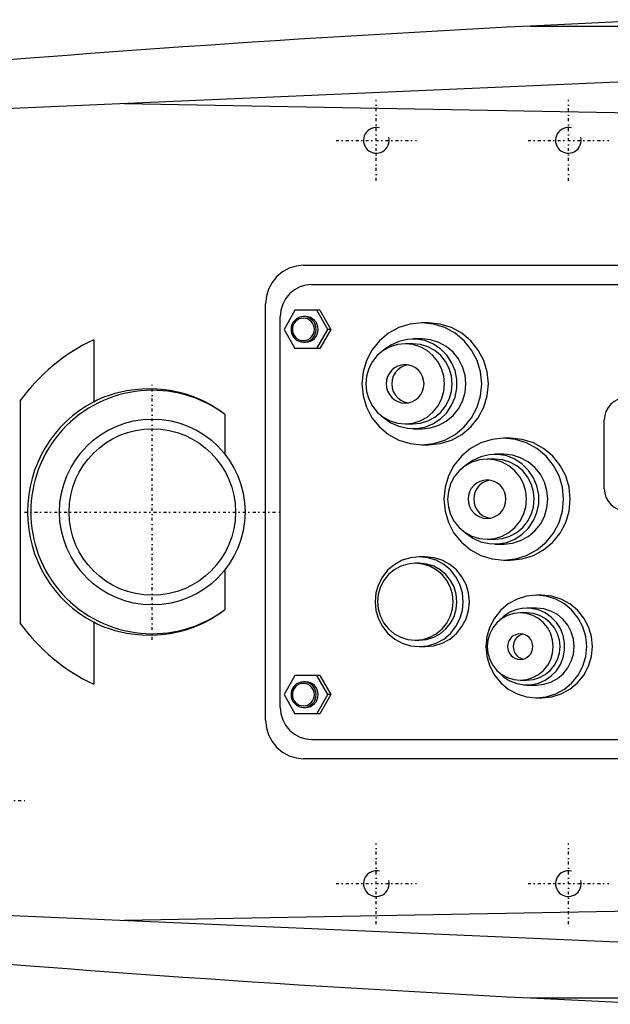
# Model space of a CAD drawing. Extents: x -706 to 181, y -120 to 120.
# Tile 2 of 5: x -506 to -413, y -77 to 77. Entities that reach past the tile are written whole.
import ezdxf

# ---------------------------------------------------------------- set-up
doc = ezdxf.new("R2010")
doc.units = 0
doc.linetypes.add('CENTER', pattern=[1.5, 0.45, -0.5, 0.05, -0.5])
for name, color, linetype in [('AM_0', 7, 'CONTINUOUS'), ('AM_10', 7, 'CONTINUOUS'), ('AM_7', 7, 'CENTER')]:
    doc.layers.add(name, color=color, linetype=linetype)

msp = doc.modelspace()

# ---------------------------------------------------------------- linework, layer by layer
at = {"layer": 'AM_0', "color": 7, "linetype": 'CONTINUOUS'}
for p, q in [((-404.88, 76.83), (-425.92, 75.83)), ((-425.92, 75.83), (-184.85, 75.83)), ((-345.22, 70), (-575.22, 60)), ((-489.33, 63.73), (-392.03, 61.98)), ((-461.38, 38.5), (-364.78, 38.5)), ((-460.08, 35.5), (-366.35, 35.5)), ((-467.29, -32.5), (-467.29, 32.5)), ((-462.71, 31.5), (-464.41, 28.5)), ((-458.81, 31.5), (-462.71, 31.5)), ((-457.59, 28.5), (-459.3, 31.5)), ((-458.81, 31.5), (-457.1, 28.5)), ((-465, -30.5), (-465, 30.5)), ((-461.05, 30.5), (-461.36, 30.5)), ((-441.86, 29.5), (-442.9, 29.5)), ((-464.41, 28.5), (-462.71, 25.5)), ((-459.3, 25.5), (-457.59, 28.5)), ((-457.1, 28.5), (-458.81, 25.5)), ((-457.1, 28.5), (-457.59, 28.5)), ((-494.16, 26.89), (-494.16, 17.21)), ((-461.36, 26.5), (-461.05, 26.5)), ((-444.29, 26.25), (-445.5, 26.25)), ((-442.9, 27), (-444.29, 27)), ((-458.81, 25.5), (-462.71, 25.5)), ((-505.65, 17.38), (-505.65, -17.38)), ((-473.65, 15.24), (-473.65, 9.02)), ((-414.38, 3.61), (-414.38, 14.39)), ((-445.5, 13.75), (-444.29, 13.75)), ((-444.29, 13), (-442.9, 13)), ((-429.05, 11.5), (-430.1, 11.5)), ((-442.9, 10.5), (-441.86, 10.5)), ((-431.49, 8.25), (-432.7, 8.25)), ((-430.1, 9), (-431.49, 9)), ((-432.7, -4.25), (-431.49, -4.25)), ((-431.49, -5), (-430.1, -5)), ((-442.35, -7), (-443.3, -7)), ((-430.1, -7.5), (-429.05, -7.5)), ((-473.65, -9.02), (-473.65, -15.24)), ((-443.3, -8), (-443.91, -8)), ((-424.13, -13), (-425, -13)), ((-425, -15), (-426.47, -15)), ((-426.47, -15.75), (-427.52, -15.75)), ((-494.16, -17.21), (-494.16, -26.89)), ((-443.91, -20), (-443.3, -20)), ((-443.3, -21), (-442.35, -21)), ((-462.71, -25.5), (-464.41, -28.5)), ((-458.81, -25.5), (-462.71, -25.5)), ((-457.59, -28.5), (-459.3, -25.5)), ((-458.81, -25.5), (-457.1, -28.5)), ((-461.05, -26.5), (-461.36, -26.5)), ((-427.52, -26.25), (-426.47, -26.25)), ((-426.47, -27), (-425, -27)), ((-464.41, -28.5), (-462.71, -31.5)), ((-459.3, -31.5), (-457.59, -28.5)), ((-457.1, -28.5), (-458.81, -31.5)), ((-457.1, -28.5), (-457.59, -28.5)), ((-425, -29), (-424.13, -29)), ((-461.36, -30.5), (-461.05, -30.5)), ((-458.81, -31.5), (-462.71, -31.5)), ((-460.08, -35.5), (-366.35, -35.5)), ((-364.78, -38.5), (-461.38, -38.5)), ((-575.22, -60), (-345.22, -70)), ((-392.03, -61.98), (-489.33, -63.73)), ((-425.92, -75.83), (-404.88, -76.83)), ((-425.92, -75.83), (-184.85, -75.83))]:
    msp.add_line(p, q, dxfattribs=at)
for points in [[(-461.38, 38.5), (-462.53, 38.38), (-463.64, 38.04), (-464.66, 37.49), (-465.56, 36.74), (-466.29, 35.83), (-466.84, 34.8), (-467.17, 33.67), (-467.29, 32.5)], [(-460.08, 35.5), (-461.04, 35.4), (-461.96, 35.12), (-462.81, 34.66), (-463.56, 34.04), (-464.17, 33.28), (-464.63, 32.41), (-464.91, 31.48), (-465, 30.5)], [(-461.05, 26.5), (-460.67, 26.54), (-460.3, 26.65), (-459.96, 26.84), (-459.66, 27.09), (-459.42, 27.39), (-459.23, 27.73), (-459.12, 28.11), (-459.08, 28.5), (-459.12, 28.89), (-459.23, 29.27), (-459.42, 29.61), (-459.66, 29.91), (-459.96, 30.16), (-460.3, 30.35), (-460.67, 30.46), (-461.05, 30.5)], [(-441.86, 10.5), (-440.03, 10.68), (-438.28, 11.22), (-436.66, 12.1), (-435.24, 13.28), (-434.08, 14.72), (-433.21, 16.36), (-432.68, 18.15), (-432.5, 20), (-432.68, 21.85), (-433.21, 23.64), (-434.08, 25.28), (-435.24, 26.72), (-436.66, 27.9), (-438.28, 28.78), (-440.03, 29.32), (-441.86, 29.5)], [(-448.86, 14.76), (-447.75, 13.94), (-446.49, 13.37), (-445.15, 13.06), (-443.78, 13.02), (-442.43, 13.26), (-441.15, 13.77), (-439.99, 14.52), (-439.01, 15.5), (-438.23, 16.65), (-437.7, 17.93), (-437.43, 19.3), (-437.43, 20.7), (-437.7, 22.07), (-438.23, 23.35), (-439.01, 24.5), (-439.99, 25.48), (-441.15, 26.23), (-442.43, 26.74), (-443.78, 26.98), (-445.15, 26.94), (-446.49, 26.63), (-447.75, 26.06), (-448.86, 25.24)], [(-444.29, 13.75), (-443.09, 13.87), (-441.93, 14.23), (-440.87, 14.8), (-439.94, 15.58), (-439.17, 16.53), (-438.6, 17.61), (-438.25, 18.78), (-438.13, 20), (-438.25, 21.22), (-438.6, 22.39), (-439.17, 23.47), (-439.94, 24.42), (-440.87, 25.2), (-441.93, 25.77), (-443.09, 26.13), (-444.29, 26.25)], [(-442.9, 13), (-441.55, 13.13), (-440.26, 13.53), (-439.07, 14.18), (-438.02, 15.05), (-437.17, 16.11), (-436.53, 17.32), (-436.14, 18.63), (-436, 20), (-436.14, 21.37), (-436.53, 22.68), (-437.17, 23.89), (-438.02, 24.95), (-439.07, 25.82), (-440.26, 26.47), (-441.55, 26.87), (-442.9, 27)], [(-445.07, 22.97), (-445.65, 22.82), (-446.19, 22.55), (-446.66, 22.18), (-447.06, 21.72), (-447.35, 21.19), (-447.53, 20.61), (-447.59, 20), (-447.53, 19.39), (-447.35, 18.81), (-447.06, 18.28), (-446.66, 17.82), (-446.19, 17.45), (-445.65, 17.18), (-445.07, 17.03)], [(-411.61, 17.74), (-412.26, 17.55), (-412.85, 17.24), (-413.37, 16.82), (-413.8, 16.3), (-414.12, 15.71), (-414.31, 15.06), (-414.38, 14.39)], [(-429.05, -7.5), (-427.23, -7.32), (-425.47, -6.78), (-423.86, -5.9), (-422.44, -4.72), (-421.28, -3.28), (-420.41, -1.64), (-419.88, 0.15), (-419.7, 2), (-419.88, 3.85), (-420.41, 5.64), (-421.28, 7.28), (-422.44, 8.72), (-423.86, 9.9), (-425.47, 10.78), (-427.23, 11.32), (-429.05, 11.5)], [(-436.06, -3.24), (-434.94, -4.06), (-433.69, -4.63), (-432.35, -4.94), (-430.98, -4.98), (-429.63, -4.74), (-428.35, -4.23), (-427.19, -3.48), (-426.21, -2.5), (-425.43, -1.35), (-424.9, -0.07), (-424.63, 1.3), (-424.63, 2.7), (-424.9, 4.07), (-425.43, 5.35), (-426.21, 6.5), (-427.19, 7.48), (-428.35, 8.23), (-429.63, 8.74), (-430.98, 8.98), (-432.35, 8.94), (-433.69, 8.63), (-434.94, 8.06), (-436.06, 7.24)], [(-431.49, -4.25), (-430.29, -4.13), (-429.13, -3.77), (-428.07, -3.2), (-427.13, -2.42), (-426.37, -1.47), (-425.8, -0.39), (-425.45, 0.78), (-425.33, 2), (-425.45, 3.22), (-425.8, 4.39), (-426.37, 5.47), (-427.13, 6.42), (-428.07, 7.2), (-429.13, 7.77), (-430.29, 8.13), (-431.49, 8.25)], [(-430.1, -5), (-428.75, -4.87), (-427.46, -4.47), (-426.27, -3.82), (-425.22, -2.95), (-424.37, -1.89), (-423.73, -0.68), (-423.34, 0.63), (-423.2, 2), (-423.34, 3.37), (-423.73, 4.68), (-424.37, 5.89), (-425.22, 6.95), (-426.27, 7.82), (-427.46, 8.47), (-428.75, 8.87), (-430.1, 9)], [(-432.27, 4.97), (-432.85, 4.82), (-433.39, 4.55), (-433.86, 4.18), (-434.25, 3.72), (-434.55, 3.19), (-434.73, 2.61), (-434.79, 2), (-434.73, 1.39), (-434.55, 0.81), (-434.25, 0.28), (-433.86, -0.18), (-433.39, -0.55), (-432.85, -0.82), (-432.27, -0.97)], [(-414.38, 3.61), (-414.31, 2.94), (-414.12, 2.29), (-413.8, 1.7), (-413.37, 1.18), (-412.85, 0.76), (-412.26, 0.45), (-411.61, 0.26)], [(-442.35, -21), (-441, -20.87), (-439.71, -20.47), (-438.52, -19.82), (-437.47, -18.95), (-436.62, -17.89), (-435.98, -16.68), (-435.59, -15.37), (-435.46, -14), (-435.59, -12.63), (-435.98, -11.32), (-436.62, -10.11), (-437.47, -9.05), (-438.52, -8.18), (-439.71, -7.53), (-441, -7.13), (-442.35, -7)], [(-443.3, -20), (-442.15, -19.88), (-441.04, -19.54), (-440.02, -18.99), (-439.13, -18.24), (-438.39, -17.33), (-437.85, -16.3), (-437.51, -15.17), (-437.4, -14), (-437.51, -12.83), (-437.85, -11.7), (-438.39, -10.67), (-439.13, -9.76), (-440.02, -9.01), (-441.04, -8.46), (-442.15, -8.12), (-443.3, -8)], [(-424.13, -29), (-422.59, -28.85), (-421.12, -28.39), (-419.75, -27.65), (-418.56, -26.66), (-417.58, -25.44), (-416.85, -24.06), (-416.4, -22.56), (-416.25, -21), (-416.4, -19.44), (-416.85, -17.94), (-417.58, -16.56), (-418.56, -15.34), (-419.75, -14.35), (-421.12, -13.61), (-422.59, -13.15), (-424.13, -13)], [(-430.92, -24.95), (-430.09, -25.75), (-429.12, -26.36), (-428.06, -26.78), (-426.93, -26.98), (-425.79, -26.96), (-424.67, -26.71), (-423.62, -26.25), (-422.68, -25.59), (-421.87, -24.77), (-421.25, -23.8), (-420.81, -22.72), (-420.59, -21.58), (-420.59, -20.42), (-420.81, -19.28), (-421.25, -18.2), (-421.87, -17.23), (-422.68, -16.41), (-423.62, -15.75), (-424.67, -15.29), (-425.79, -15.04), (-426.93, -15.02), (-428.06, -15.22), (-429.12, -15.64), (-430.09, -16.25), (-430.92, -17.05)], [(-425, -27), (-423.85, -26.88), (-422.74, -26.54), (-421.72, -25.99), (-420.82, -25.24), (-420.09, -24.33), (-419.54, -23.3), (-419.2, -22.17), (-419.09, -21), (-419.2, -19.83), (-419.54, -18.7), (-420.09, -17.67), (-420.82, -16.76), (-421.72, -16.01), (-422.74, -15.46), (-423.85, -15.12), (-425, -15)], [(-426.47, -26.25), (-425.47, -26.15), (-424.5, -25.85), (-423.6, -25.37), (-422.82, -24.71), (-422.18, -23.92), (-421.7, -23.01), (-421.4, -22.02), (-421.3, -21), (-421.4, -19.98), (-421.7, -18.99), (-422.18, -18.08), (-422.82, -17.29), (-423.6, -16.63), (-424.5, -16.15), (-425.47, -15.85), (-426.47, -15.75)], [(-427.08, -19.05), (-427.44, -19.17), (-427.77, -19.36), (-428.06, -19.61), (-428.3, -19.91), (-428.47, -20.25), (-428.58, -20.62), (-428.62, -21), (-428.58, -21.38), (-428.47, -21.75), (-428.3, -22.09), (-428.06, -22.39), (-427.77, -22.64), (-427.44, -22.83), (-427.08, -22.95)], [(-461.05, -30.5), (-460.67, -30.46), (-460.3, -30.35), (-459.96, -30.16), (-459.66, -29.91), (-459.42, -29.61), (-459.23, -29.27), (-459.12, -28.89), (-459.08, -28.5), (-459.12, -28.11), (-459.23, -27.73), (-459.42, -27.39), (-459.66, -27.09), (-459.96, -26.84), (-460.3, -26.65), (-460.67, -26.54), (-461.05, -26.5)], [(-465, -30.5), (-464.91, -31.48), (-464.63, -32.41), (-464.17, -33.28), (-463.56, -34.04), (-462.81, -34.66), (-461.96, -35.12), (-461.04, -35.4), (-460.08, -35.5)], [(-467.29, -32.5), (-467.17, -33.67), (-466.84, -34.8), (-466.29, -35.83), (-465.56, -36.74), (-464.66, -37.49), (-463.64, -38.04), (-462.53, -38.38), (-461.38, -38.5)]]:
    msp.add_lwpolyline(points, dxfattribs=at)
for points in [[(-461.36, 30.5), (-461.74, 30.46), (-462.11, 30.35), (-462.45, 30.16), (-462.75, 29.91), (-463, 29.61), (-463.18, 29.27), (-463.29, 28.89), (-463.33, 28.5), (-463.29, 28.11), (-463.18, 27.73), (-463, 27.39), (-462.75, 27.09), (-462.45, 26.84), (-462.11, 26.65), (-461.74, 26.54), (-461.36, 26.5), (-460.97, 26.54), (-460.6, 26.65), (-460.26, 26.84), (-459.96, 27.09), (-459.72, 27.39), (-459.54, 27.73), (-459.43, 28.11), (-459.39, 28.5), (-459.43, 28.89), (-459.54, 29.27), (-459.72, 29.61), (-459.96, 29.91), (-460.26, 30.16), (-460.6, 30.35), (-460.97, 30.46)], [(-461.4, 26.75), (-461.06, 26.78), (-460.74, 26.88), (-460.44, 27.04), (-460.18, 27.26), (-459.97, 27.53), (-459.81, 27.83), (-459.71, 28.16), (-459.68, 28.5), (-459.71, 28.84), (-459.81, 29.17), (-459.97, 29.47), (-460.18, 29.74), (-460.44, 29.96), (-460.74, 30.12), (-461.06, 30.22), (-461.4, 30.25), (-461.74, 30.22), (-462.06, 30.12), (-462.36, 29.96), (-462.62, 29.74), (-462.83, 29.47), (-462.99, 29.17), (-463.09, 28.84), (-463.12, 28.5), (-463.09, 28.16), (-462.99, 27.83), (-462.83, 27.53), (-462.62, 27.26), (-462.36, 27.04), (-462.06, 26.88), (-461.74, 26.78)], [(-442.9, 10.5), (-441.07, 10.68), (-439.32, 11.22), (-437.7, 12.1), (-436.28, 13.28), (-435.12, 14.72), (-434.25, 16.36), (-433.72, 18.15), (-433.54, 20), (-433.72, 21.85), (-434.25, 23.64), (-435.12, 25.28), (-436.28, 26.72), (-437.7, 27.9), (-439.32, 28.78), (-441.07, 29.32), (-442.9, 29.5), (-444.72, 29.32), (-446.48, 28.78), (-448.1, 27.9), (-449.51, 26.72), (-450.68, 25.28), (-451.54, 23.64), (-452.07, 21.85), (-452.25, 20), (-452.07, 18.15), (-451.54, 16.36), (-450.68, 14.72), (-449.51, 13.28), (-448.1, 12.1), (-446.48, 11.22), (-444.72, 10.68)], [(-445.5, 13.75), (-444.3, 13.87), (-443.15, 14.23), (-442.08, 14.8), (-441.15, 15.58), (-440.39, 16.53), (-439.82, 17.61), (-439.47, 18.78), (-439.35, 20), (-439.47, 21.22), (-439.82, 22.39), (-440.39, 23.47), (-441.15, 24.42), (-442.08, 25.2), (-443.15, 25.77), (-444.3, 26.13), (-445.5, 26.25), (-446.7, 26.13), (-447.86, 25.77), (-448.92, 25.2), (-449.86, 24.42), (-450.62, 23.47), (-451.19, 22.39), (-451.54, 21.22), (-451.66, 20), (-451.54, 18.78), (-451.19, 17.61), (-450.62, 16.53), (-449.86, 15.58), (-448.92, 14.8), (-447.86, 14.23), (-446.7, 13.87)], [(-445.5, 17), (-444.93, 17.06), (-444.37, 17.23), (-443.86, 17.51), (-443.41, 17.88), (-443.05, 18.33), (-442.77, 18.85), (-442.61, 19.41), (-442.55, 20), (-442.61, 20.59), (-442.77, 21.15), (-443.05, 21.67), (-443.41, 22.12), (-443.86, 22.49), (-444.37, 22.77), (-444.93, 22.94), (-445.5, 23), (-446.08, 22.94), (-446.63, 22.77), (-447.14, 22.49), (-447.59, 22.12), (-447.96, 21.67), (-448.23, 21.15), (-448.4, 20.59), (-448.46, 20), (-448.4, 19.41), (-448.23, 18.85), (-447.96, 18.33), (-447.59, 17.88), (-447.14, 17.51), (-446.63, 17.23), (-446.08, 17.06)], [(-430.1, -7.5), (-428.27, -7.32), (-426.52, -6.78), (-424.9, -5.9), (-423.48, -4.72), (-422.32, -3.28), (-421.45, -1.64), (-420.92, 0.15), (-420.74, 2), (-420.92, 3.85), (-421.45, 5.64), (-422.32, 7.28), (-423.48, 8.72), (-424.9, 9.9), (-426.52, 10.78), (-428.27, 11.32), (-430.1, 11.5), (-431.92, 11.32), (-433.68, 10.78), (-435.29, 9.9), (-436.71, 8.72), (-437.88, 7.28), (-438.74, 5.64), (-439.27, 3.85), (-439.45, 2), (-439.27, 0.15), (-438.74, -1.64), (-437.88, -3.28), (-436.71, -4.72), (-435.29, -5.9), (-433.68, -6.78), (-431.92, -7.32)], [(-432.7, -4.25), (-431.5, -4.13), (-430.35, -3.77), (-429.28, -3.2), (-428.35, -2.42), (-427.58, -1.47), (-427.02, -0.39), (-426.66, 0.78), (-426.55, 2), (-426.66, 3.22), (-427.02, 4.39), (-427.58, 5.47), (-428.35, 6.42), (-429.28, 7.2), (-430.35, 7.77), (-431.5, 8.13), (-432.7, 8.25), (-433.9, 8.13), (-435.06, 7.77), (-436.12, 7.2), (-437.05, 6.42), (-437.82, 5.47), (-438.39, 4.39), (-438.74, 3.22), (-438.86, 2), (-438.74, 0.78), (-438.39, -0.39), (-437.82, -1.47), (-437.05, -2.42), (-436.12, -3.2), (-435.06, -3.77), (-433.9, -4.13)], [(-432.7, -1), (-432.13, -0.94), (-431.57, -0.77), (-431.06, -0.49), (-430.61, -0.12), (-430.25, 0.33), (-429.97, 0.85), (-429.8, 1.41), (-429.75, 2), (-429.8, 2.59), (-429.97, 3.15), (-430.25, 3.67), (-430.61, 4.12), (-431.06, 4.49), (-431.57, 4.77), (-432.13, 4.94), (-432.7, 5), (-433.28, 4.94), (-433.83, 4.77), (-434.34, 4.49), (-434.79, 4.12), (-435.16, 3.67), (-435.43, 3.15), (-435.6, 2.59), (-435.66, 2), (-435.6, 1.41), (-435.43, 0.85), (-435.16, 0.33), (-434.79, -0.12), (-434.34, -0.49), (-433.83, -0.77), (-433.28, -0.94)], [(-443.3, -21), (-441.96, -20.87), (-440.67, -20.47), (-439.47, -19.82), (-438.43, -18.95), (-437.57, -17.89), (-436.94, -16.68), (-436.54, -15.37), (-436.41, -14), (-436.54, -12.63), (-436.94, -11.32), (-437.57, -10.11), (-438.43, -9.05), (-439.47, -8.18), (-440.67, -7.53), (-441.96, -7.13), (-443.3, -7), (-444.65, -7.13), (-445.94, -7.53), (-447.13, -8.18), (-448.18, -9.05), (-449.04, -10.11), (-449.67, -11.32), (-450.07, -12.63), (-450.2, -14), (-450.07, -15.37), (-449.67, -16.68), (-449.04, -17.89), (-448.18, -18.95), (-447.13, -19.82), (-445.94, -20.47), (-444.65, -20.87)], [(-443.91, -20), (-442.76, -19.88), (-441.65, -19.54), (-440.63, -18.99), (-439.73, -18.24), (-439, -17.33), (-438.45, -16.3), (-438.12, -15.17), (-438, -14), (-438.12, -12.83), (-438.45, -11.7), (-439, -10.67), (-439.73, -9.76), (-440.63, -9.01), (-441.65, -8.46), (-442.76, -8.12), (-443.91, -8), (-445.06, -8.12), (-446.17, -8.46), (-447.19, -9.01), (-448.09, -9.76), (-448.82, -10.67), (-449.37, -11.7), (-449.71, -12.83), (-449.82, -14), (-449.71, -15.17), (-449.37, -16.3), (-448.82, -17.33), (-448.09, -18.24), (-447.19, -18.99), (-446.17, -19.54), (-445.06, -19.88)], [(-425, -29), (-423.46, -28.85), (-421.98, -28.39), (-420.62, -27.65), (-419.43, -26.66), (-418.45, -25.44), (-417.72, -24.06), (-417.27, -22.56), (-417.12, -21), (-417.27, -19.44), (-417.72, -17.94), (-418.45, -16.56), (-419.43, -15.34), (-420.62, -14.35), (-421.98, -13.61), (-423.46, -13.15), (-425, -13), (-426.54, -13.15), (-428.01, -13.61), (-429.38, -14.35), (-430.57, -15.34), (-431.55, -16.56), (-432.28, -17.94), (-432.73, -19.44), (-432.88, -21), (-432.73, -22.56), (-432.28, -24.06), (-431.55, -25.44), (-430.57, -26.66), (-429.38, -27.65), (-428.01, -28.39), (-426.54, -28.85)], [(-427.52, -26.25), (-426.51, -26.15), (-425.54, -25.85), (-424.64, -25.37), (-423.86, -24.71), (-423.22, -23.92), (-422.74, -23.01), (-422.45, -22.02), (-422.35, -21), (-422.45, -19.98), (-422.74, -18.99), (-423.22, -18.08), (-423.86, -17.29), (-424.64, -16.63), (-425.54, -16.15), (-426.51, -15.85), (-427.52, -15.75), (-428.53, -15.85), (-429.5, -16.15), (-430.39, -16.63), (-431.17, -17.29), (-431.82, -18.08), (-432.29, -18.99), (-432.59, -19.98), (-432.69, -21), (-432.59, -22.02), (-432.29, -23.01), (-431.82, -23.92), (-431.17, -24.71), (-430.39, -25.37), (-429.5, -25.85), (-428.53, -26.15)], [(-427.52, -23), (-427.13, -22.96), (-426.76, -22.85), (-426.42, -22.66), (-426.12, -22.41), (-425.88, -22.11), (-425.7, -21.77), (-425.59, -21.39), (-425.55, -21), (-425.59, -20.61), (-425.7, -20.23), (-425.88, -19.89), (-426.12, -19.59), (-426.42, -19.34), (-426.76, -19.15), (-427.13, -19.04), (-427.52, -19), (-427.9, -19.04), (-428.27, -19.15), (-428.61, -19.34), (-428.91, -19.59), (-429.15, -19.89), (-429.34, -20.23), (-429.45, -20.61), (-429.49, -21), (-429.45, -21.39), (-429.34, -21.77), (-429.15, -22.11), (-428.91, -22.41), (-428.61, -22.66), (-428.27, -22.85), (-427.9, -22.96)], [(-461.36, -26.5), (-461.74, -26.54), (-462.11, -26.65), (-462.45, -26.84), (-462.75, -27.09), (-463, -27.39), (-463.18, -27.73), (-463.29, -28.11), (-463.33, -28.5), (-463.29, -28.89), (-463.18, -29.27), (-463, -29.61), (-462.75, -29.91), (-462.45, -30.16), (-462.11, -30.35), (-461.74, -30.46), (-461.36, -30.5), (-460.97, -30.46), (-460.6, -30.35), (-460.26, -30.16), (-459.96, -29.91), (-459.72, -29.61), (-459.54, -29.27), (-459.43, -28.89), (-459.39, -28.5), (-459.43, -28.11), (-459.54, -27.73), (-459.72, -27.39), (-459.96, -27.09), (-460.26, -26.84), (-460.6, -26.65), (-460.97, -26.54)], [(-461.4, -30.25), (-461.06, -30.22), (-460.74, -30.12), (-460.44, -29.96), (-460.18, -29.74), (-459.97, -29.47), (-459.81, -29.17), (-459.71, -28.84), (-459.68, -28.5), (-459.71, -28.16), (-459.81, -27.83), (-459.97, -27.53), (-460.18, -27.26), (-460.44, -27.04), (-460.74, -26.88), (-461.06, -26.78), (-461.4, -26.75), (-461.74, -26.78), (-462.06, -26.88), (-462.36, -27.04), (-462.62, -27.26), (-462.83, -27.53), (-462.99, -27.83), (-463.09, -28.16), (-463.12, -28.5), (-463.09, -28.84), (-462.99, -29.17), (-462.83, -29.47), (-462.62, -29.74), (-462.36, -29.96), (-462.06, -30.12), (-461.74, -30.22)]]:
    msp.add_lwpolyline(points, close=True, dxfattribs=at)
for points in [[(-494.16, 17.21, 0), (-493.62, 17.48, 0), (-492.51, 17.95, 0), (-491.36, 18.36, 0), (-490.78, 18.54, 0), (-490.19, 18.69, 0), (-489, 18.95, 0), (-487.8, 19.14, 0), (-486.6, 19.24, 0), (-485.41, 19.28, 0), (-484.23, 19.24, 0), (-483.65, 19.19, 0), (-483.08, 19.13, 0), (-481.94, 18.95, 0), (-480.79, 18.7, 0), (-479.63, 18.37, 0), (-478.48, 17.97, 0), (-477.35, 17.49, 0), (-476.79, 17.22, 0), (-476.24, 16.93, 0), (-475.17, 16.3, 0), (-474.15, 15.61, 0), (-473.65, 15.24, 0)], [(-473.65, -15.24, 0), (-474.15, -15.61, 0), (-475.17, -16.3, 0), (-476.24, -16.93, 0), (-476.79, -17.22, 0), (-477.35, -17.49, 0), (-478.48, -17.97, 0), (-479.63, -18.37, 0), (-480.79, -18.7, 0), (-481.94, -18.95, 0), (-483.08, -19.13, 0), (-483.65, -19.19, 0), (-484.23, -19.24, 0), (-485.41, -19.28, 0), (-486.6, -19.24, 0), (-487.8, -19.14, 0), (-489, -18.95, 0), (-490.19, -18.69, 0), (-490.78, -18.54, 0), (-491.36, -18.36, 0), (-492.51, -17.95, 0), (-493.62, -17.48, 0), (-494.16, -17.21, 0)]]:
    msp.add_polyline3d(points, dxfattribs=at)
for radius in [14.5, 13]:
    msp.add_circle((-485, 0), radius, dxfattribs=at)
for centre, radius, start, end in [((-273.05, -2920.27), 3000, 92.92082, 97.35313), ((-481.36, -0.24), 30, 115.2513, 144.039), ((-485, 0), 19, 53.3202, 306.6798), ((-485, 0), 19.5, 118.0266, 241.9734), ((-481.36, 0.24), 30, 215.961, 244.7487), ((-273.05, 2920.27), 3000, 262.64687, 267.07918)]:
    msp.add_arc(centre, radius, start, end, dxfattribs=at)
at = {"layer": 'AM_10', "color": 7, "linetype": 'CONTINUOUS'}
for centre in [(-450, 58), (-420, 58), (-450, -58), (-420, -58)]:
    msp.add_arc(centre, 2, 75, 15, dxfattribs=at)
at = {"layer": 'AM_7', "color": 4, "linetype": 'CENTER'}
for p, q in [((-450, 51.7), (-450, 64.3)), ((-420, 51.7), (-420, 64.3)), ((-456.3, 58), (-443.7, 58)), ((-426.3, 58), (-413.7, 58)), ((-485, -19.95), (-485, 19.95)), ((-504.95, 0), (-465.05, 0)), ((-515.25, -45), (-504.75, -45)), ((-450, -64.3), (-450, -51.7)), ((-420, -64.3), (-420, -51.7)), ((-456.3, -58), (-443.7, -58)), ((-426.3, -58), (-413.7, -58))]:
    msp.add_line(p, q, dxfattribs=at)

doc.saveas('drawing.dxf')
